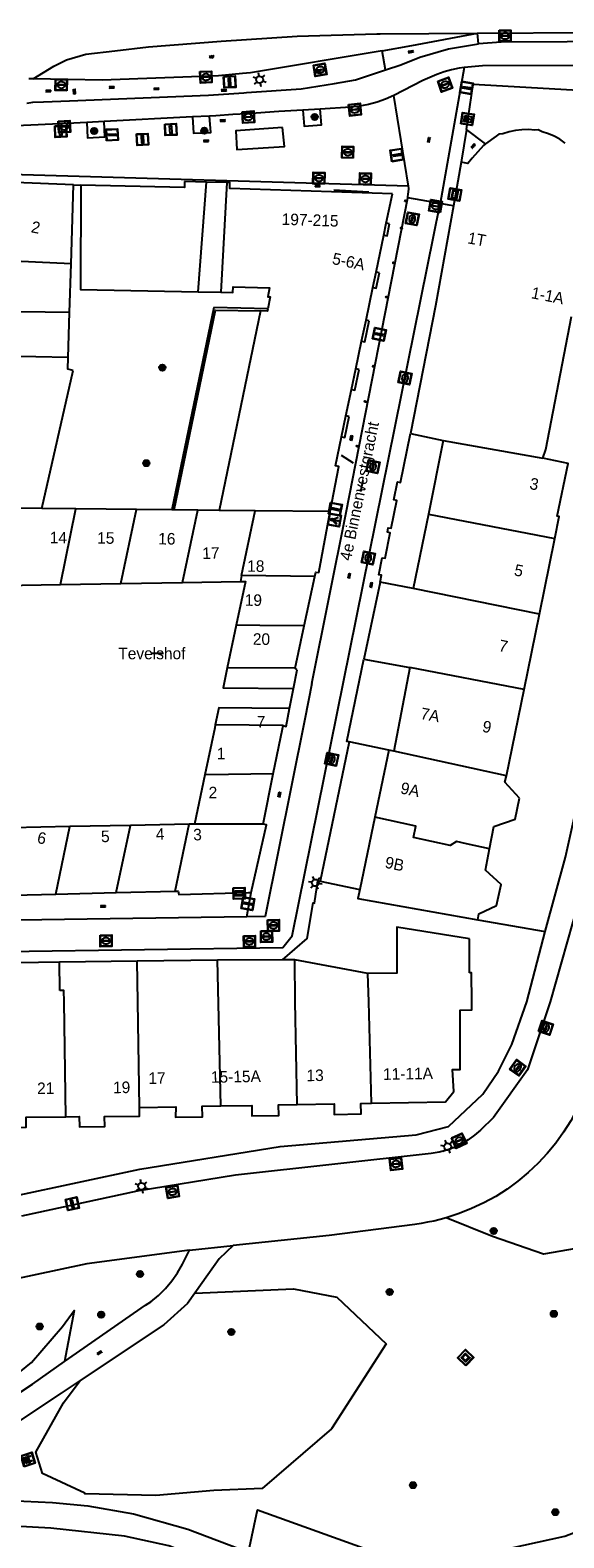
# Model space of a CAD drawing. Header units: metres. Extents: x 93870 to 95789, y 463036 to 464040.
# Tile 46 of 256: x 94375 to 94421, y 463204 to 463334. Entities that reach past the tile are written whole.
import ezdxf
from ezdxf.enums import TextEntityAlignment as Align

# ---------------------------------------------------------------- set-up
doc = ezdxf.new("R2010")
doc.units = ezdxf.units.M
doc.header["$LTSCALE"] = 25.4
for name, color, linetype in [('B_BEBOUWINGSGRENS_0', 1, 'Continuous'), ('B_OVERBOUWLIJN_LIJN_1', 7, 'Continuous'), ('B_TUSSENMUUR_0', 7, 'Continuous'), ('G_GRENS_ALGEMEEN_0', 7, 'Continuous'), ('Q_BANK_0', 7, 'Continuous'), ('Q_BOOM_0', 3, 'Continuous'), ('Q_BRANDKRAAN_0', 5, 'Continuous'), ('Q_ELEKTRAKAST_0', 7, 'Continuous'), ('Q_FIETSENREK_LIJN_0', 7, 'Continuous'), ('Q_HALTEPAAL_0', 191, 'Continuous'), ('Q_INSPECTIE_OF_RIOOLPUT_0', 253, 'Continuous'), ('Q_KOLK_0', 254, 'Continuous'), ('Q_KUNSTOBJECT_0', 7, 'Continuous'), ('Q_LICHTMAST_0', 2, 'Continuous'), ('Q_LICHTPUNT_0', 7, 'Continuous'), ('Q_STRAATNAAMBORD_0', 7, 'Continuous'), ('Q_VERKEERSBORDPAAL_0', 40, 'Continuous'), ('Q_WATERLEIDINGPUT_0', 5, 'Continuous'), ('S_GBKN_SYMBOOL_GV_GROOT_0', 7, 'Continuous'), ('S_GBKN_SYMBOOL_OV_GROOT_0', 7, 'Continuous'), ('T_CULTUURGRENS_0', 76, 'Continuous'), ('T_GBKN_ABRI_0', 2, 'Continuous'), ('T_HAAG_0', 87, 'Continuous'), ('T_MUUR_30CM_0', 10, 'Continuous'), ('T_MUUR_30CM_LIJN_0', 10, 'Continuous'), ('V_WEGGRENS_0', 7, 'Continuous'), ('Z_GBKN_HUISNUMMER_0', 252, 'Continuous'), ('Z_STRAATNAAM_0', 252, 'Continuous')]:
    doc.layers.add(name, color=color, linetype=linetype)
for name, color, linetype, true_color in [('Q_AFSLUITPAAL_0', 7, 'Continuous', 0xf86a3a), ('Q_PAAL_STEEN_0', 7, 'Continuous', 0xa97373), ('Q_PAALTJE_0', 7, 'Continuous', 0x666666)]:
    doc.layers.add(name, color=color, linetype=linetype, true_color=true_color)

# ---------------------------------------------------------------- blocks, each defined once
blk = doc.blocks.new('Q_STRAATNAAMBORD')
for points in [[(-0.5, 0.5), (0.5, 0.5), (0.5, -0.5), (-0.5, -0.5)], [(-0.37, 0.22), (0.36, 0.22), (0.36, -0.21), (-0.37, -0.21)]]:
    blk.add_lwpolyline(points, close=True)
for points in [[(-0.44, 0.46), (0.44, 0.46, -0.414214), (0.46, 0.44), (0.46, -0.44, -0.414214), (0.44, -0.46), (-0.44, -0.46, -0.414214), (-0.46, -0.44), (-0.46, 0.44), (-0.46, 0.44), (-0.46, 0.45), (-0.46, 0.45), (-0.46, 0.45), (-0.46, 0.45), (-0.46, 0.45), (-0.46, 0.45), (-0.46, 0.46), (-0.46, 0.46), (-0.46, 0.46), (-0.45, 0.46), (-0.45, 0.46), (-0.45, 0.46), (-0.45, 0.46), (-0.45, 0.46), (-0.45, 0.46), (-0.44, 0.46), (-0.44, 0.46)], [(-0.29, 0.16), (0.28, 0.16, -0.414214), (0.3, 0.14), (0.3, -0.13, -0.414214), (0.28, -0.16), (-0.29, -0.16, -0.414214), (-0.31, -0.13), (-0.31, 0.14), (-0.31, 0.14), (-0.31, 0.14), (-0.31, 0.14), (-0.31, 0.15), (-0.31, 0.15), (-0.31, 0.15), (-0.3, 0.15), (-0.3, 0.15), (-0.3, 0.15), (-0.3, 0.16), (-0.3, 0.16), (-0.3, 0.16), (-0.3, 0.16), (-0.29, 0.16), (-0.29, 0.16), (-0.29, 0.16), (-0.29, 0.16), (-0.29, 0.16)]]:
    blk.add_lwpolyline(points, format="xyb")
blk = doc.blocks.new('Q_ELEKTRAKAST')
for points in [[(-0.5, 0.5), (0.5, 0.5), (0.5, -0.5), (-0.5, -0.5)], [(-0.26, 0.26), (0.25, 0.26), (0.25, 0.19), (-0.26, 0.19)], [(-0.26, 0.11), (0.25, 0.11), (0.25, -0.33), (-0.26, -0.33)]]:
    blk.add_lwpolyline(points, close=True)
blk.add_lwpolyline([(-0.44, 0.46), (0.44, 0.46, -0.414214), (0.46, 0.44), (0.46, -0.44, -0.414214), (0.44, -0.46), (-0.44, -0.46, -0.414214), (-0.46, -0.44), (-0.46, 0.44), (-0.46, 0.44), (-0.46, 0.45), (-0.46, 0.45), (-0.46, 0.45), (-0.46, 0.45), (-0.46, 0.45), (-0.46, 0.45), (-0.46, 0.46), (-0.46, 0.46), (-0.46, 0.46), (-0.45, 0.46), (-0.45, 0.46), (-0.45, 0.46), (-0.45, 0.46), (-0.45, 0.46), (-0.45, 0.46), (-0.44, 0.46), (-0.44, 0.46)], format="xyb")
blk.add_lwpolyline([(-0.18, 0, -1), (-0.18, -0.07, -1)], format="xyb", close=True)
blk.add_lwpolyline([(0.04, 0.09), (-0.06, -0.11), (0.04, -0.11), (-0.06, -0.31)])
blk = doc.blocks.new('Q_LICHTMAST')
for points in [[(-0.26, 0.15), (-0.52, 0.3)], [(0, 0.3), (0, 0.6)], [(0.26, 0.15), (0.52, 0.3)], [(-0.26, -0.15), (-0.52, -0.3)], [(0, -0.3), (0, -0.6)], [(0.26, -0.15), (0.52, -0.3)]]:
    blk.add_lwpolyline(points)
blk.add_circle((0, 0), 0.3)
blk = doc.blocks.new('Q_VERKEERSBORDPAAL')
for points in [[(-0.5, 0.5), (0.5, 0.5), (0.5, -0.5), (-0.5, -0.5)], [(-0.08, 0.33), (0.07, 0.33), (0.07, -0.33), (-0.08, -0.33)]]:
    blk.add_lwpolyline(points, close=True)
blk.add_lwpolyline([(-0.44, 0.46), (0.44, 0.46, -0.414214), (0.46, 0.44), (0.46, -0.44, -0.414214), (0.44, -0.46), (-0.44, -0.46, -0.414214), (-0.46, -0.44), (-0.46, 0.44), (-0.46, 0.44), (-0.46, 0.45), (-0.46, 0.45), (-0.46, 0.45), (-0.46, 0.45), (-0.46, 0.45), (-0.46, 0.45), (-0.46, 0.46), (-0.46, 0.46), (-0.46, 0.46), (-0.45, 0.46), (-0.45, 0.46), (-0.45, 0.46), (-0.45, 0.46), (-0.45, 0.46), (-0.45, 0.46), (-0.44, 0.46), (-0.44, 0.46)], format="xyb")
blk = doc.blocks.new('Q_HALTEPAAL')
for points in [[(-0.5, 0.5), (0.5, 0.5), (0.5, -0.5), (-0.5, -0.5)], [(-0.08, 0.33), (0.07, 0.33), (0.07, -0.33), (-0.08, -0.33)]]:
    blk.add_lwpolyline(points, close=True)
blk.add_lwpolyline([(-0.44, 0.46), (0.44, 0.46, -0.414214), (0.46, 0.44), (0.46, -0.44, -0.414214), (0.44, -0.46), (-0.44, -0.46, -0.414214), (-0.46, -0.44), (-0.46, 0.44), (-0.46, 0.44), (-0.46, 0.45), (-0.46, 0.45), (-0.46, 0.45), (-0.46, 0.45), (-0.46, 0.45), (-0.46, 0.45), (-0.46, 0.46), (-0.46, 0.46), (-0.46, 0.46), (-0.45, 0.46), (-0.45, 0.46), (-0.45, 0.46), (-0.45, 0.46), (-0.45, 0.46), (-0.45, 0.46), (-0.44, 0.46), (-0.44, 0.46)], format="xyb")
blk = doc.blocks.new('Q_AFSLUITPAAL')
for points in [[(-0.5, 0.5), (0.5, 0.5), (0.5, -0.5), (-0.5, -0.5)], [(-0.08, 0.33), (0.07, 0.33), (0.07, -0.33), (-0.08, -0.33)]]:
    blk.add_lwpolyline(points, close=True)
blk.add_lwpolyline([(-0.44, 0.46), (0.44, 0.46, -0.414214), (0.46, 0.44), (0.46, -0.44, -0.414214), (0.44, -0.46), (-0.44, -0.46, -0.414214), (-0.46, -0.44), (-0.46, 0.44), (-0.46, 0.44), (-0.46, 0.45), (-0.46, 0.45), (-0.46, 0.45), (-0.46, 0.45), (-0.46, 0.45), (-0.46, 0.45), (-0.46, 0.46), (-0.46, 0.46), (-0.46, 0.46), (-0.45, 0.46), (-0.45, 0.46), (-0.45, 0.46), (-0.45, 0.46), (-0.45, 0.46), (-0.45, 0.46), (-0.44, 0.46), (-0.44, 0.46)], format="xyb")
blk = doc.blocks.new('Q_PAAL_STEEN')
for points in [[(-0.5, 0.5), (0.5, 0.5), (0.5, -0.5), (-0.5, -0.5)], [(-0.08, 0.33), (0.07, 0.33), (0.07, -0.33), (-0.08, -0.33)]]:
    blk.add_lwpolyline(points, close=True)
blk.add_lwpolyline([(-0.44, 0.46), (0.44, 0.46, -0.414214), (0.46, 0.44), (0.46, -0.44, -0.414214), (0.44, -0.46), (-0.44, -0.46, -0.414214), (-0.46, -0.44), (-0.46, 0.44), (-0.46, 0.44), (-0.46, 0.45), (-0.46, 0.45), (-0.46, 0.45), (-0.46, 0.45), (-0.46, 0.45), (-0.46, 0.45), (-0.46, 0.46), (-0.46, 0.46), (-0.46, 0.46), (-0.45, 0.46), (-0.45, 0.46), (-0.45, 0.46), (-0.45, 0.46), (-0.45, 0.46), (-0.45, 0.46), (-0.44, 0.46), (-0.44, 0.46)], format="xyb")
blk = doc.blocks.new('Q_PAALTJE')
at = {"color": 251, "true_color": 0x666666, "xscale": 0.1, "yscale": 0.1, "zscale": 0.01}
blk.add_blockref('Q_PAAL_STEEN', (0, 0), dxfattribs=at)
blk = doc.blocks.new('Q_KOLK')
blk.add_lwpolyline([(-0.5, 0.5), (0.5, 0.5), (0.5, -0.5), (-0.5, -0.5)], close=True)
for points in [[(-0.44, 0.46), (0.44, 0.46, -0.414214), (0.46, 0.44), (0.46, -0.44, -0.414214), (0.44, -0.46), (-0.44, -0.46, -0.414214), (-0.46, -0.44), (-0.46, 0.44, -0.414214), (-0.44, 0.46)], [(-0.34, 0.1, 0.380426), (-0.28, -0.18)], [(-0.01, 0.27, 0.240218), (-0.34, 0.1)], [(-0.19, 0.04, 0.853344), (-0.19, -0.03)], [(0.33, 0.11, 0.240191), (-0.01, 0.27)], [(0.18, -0.03, 0.849746), (0.18, 0.04)], [(0.27, -0.18, 0.380426), (0.33, 0.11)], [(-0.28, -0.18, 0.148452), (0.01, -0.26)], [(0.01, -0.26, 0.131742), (0.27, -0.18)]]:
    blk.add_lwpolyline(points, format="xyb")
for points in [[(-0.19, 0.04), (0.18, 0.04)], [(0.18, -0.03), (-0.19, -0.03)]]:
    blk.add_lwpolyline(points)
blk = doc.blocks.new('Q_BRANDKRAAN')
blk.add_lwpolyline([(-0.5, 0.5), (0.5, 0.5), (0.5, -0.5), (-0.5, -0.5)], close=True)
for points in [[(-0.44, 0.46), (0.44, 0.46, -0.414214), (0.46, 0.44), (0.46, -0.44, -0.414214), (0.44, -0.46), (-0.44, -0.46, -0.414214), (-0.46, -0.44), (-0.46, 0.44), (-0.46, 0.44), (-0.46, 0.45), (-0.46, 0.45), (-0.46, 0.45), (-0.46, 0.45), (-0.46, 0.45), (-0.46, 0.45), (-0.46, 0.46), (-0.46, 0.46), (-0.46, 0.46), (-0.45, 0.46), (-0.45, 0.46), (-0.45, 0.46), (-0.45, 0.46), (-0.45, 0.46), (-0.45, 0.46), (-0.44, 0.46), (-0.44, 0.46)], [(-0.34, 0.1, 0.380426), (-0.28, -0.18)], [(-0.01, 0.27, 0.240218), (-0.34, 0.1)], [(-0.19, 0.04, 0.853344), (-0.19, -0.03)], [(0.33, 0.11, 0.240191), (-0.01, 0.27)], [(0.18, -0.03, 0.849746), (0.18, 0.04)], [(0.27, -0.18, 0.380426), (0.33, 0.11)], [(-0.28, -0.18, 0.148452), (0.01, -0.26)], [(0.01, -0.26, 0.131742), (0.27, -0.18)]]:
    blk.add_lwpolyline(points, format="xyb")
for points in [[(-0.19, 0.04), (0.18, 0.04)], [(0.18, -0.03), (-0.19, -0.03)]]:
    blk.add_lwpolyline(points)
blk = doc.blocks.new('Q_WATERLEIDINGPUT')
blk.add_lwpolyline([(-0.5, 0.5), (0.5, 0.5), (0.5, -0.5), (-0.5, -0.5)], close=True)
for points in [[(-0.44, 0.46), (0.44, 0.46, -0.414214), (0.46, 0.44), (0.46, -0.44, -0.414214), (0.44, -0.46), (-0.44, -0.46, -0.414214), (-0.46, -0.44), (-0.46, 0.44), (-0.46, 0.44), (-0.46, 0.45), (-0.46, 0.45), (-0.46, 0.45), (-0.46, 0.45), (-0.46, 0.45), (-0.46, 0.45), (-0.46, 0.46), (-0.46, 0.46), (-0.46, 0.46), (-0.45, 0.46), (-0.45, 0.46), (-0.45, 0.46), (-0.45, 0.46), (-0.45, 0.46), (-0.45, 0.46), (-0.44, 0.46), (-0.44, 0.46)], [(-0.34, 0.1, 0.380426), (-0.28, -0.18)], [(-0.01, 0.27, 0.240218), (-0.34, 0.1)], [(-0.19, 0.04, 0.853344), (-0.19, -0.03)], [(0.33, 0.11, 0.240191), (-0.01, 0.27)], [(0.18, -0.03, 0.849746), (0.18, 0.04)], [(0.27, -0.18, 0.380426), (0.33, 0.11)], [(-0.28, -0.18, 0.148452), (0.01, -0.26)], [(0.01, -0.26, 0.131742), (0.27, -0.18)]]:
    blk.add_lwpolyline(points, format="xyb")
for points in [[(-0.19, 0.04), (0.18, 0.04)], [(0.18, -0.03), (-0.19, -0.03)]]:
    blk.add_lwpolyline(points)
blk = doc.blocks.new('Q_INSPECTIE_OF_RIOOLPUT')
blk.add_lwpolyline([(-0.5, 0.5), (0.5, 0.5), (0.5, -0.5), (-0.5, -0.5)], close=True)
for points in [[(-0.44, 0.46), (0.44, 0.46, -0.414214), (0.46, 0.44), (0.46, -0.44, -0.414214), (0.44, -0.46), (-0.44, -0.46, -0.414214), (-0.46, -0.44), (-0.46, 0.44), (-0.46, 0.44), (-0.46, 0.45), (-0.46, 0.45), (-0.46, 0.45), (-0.46, 0.45), (-0.46, 0.45), (-0.46, 0.45), (-0.46, 0.46), (-0.46, 0.46), (-0.46, 0.46), (-0.45, 0.46), (-0.45, 0.46), (-0.45, 0.46), (-0.45, 0.46), (-0.45, 0.46), (-0.45, 0.46), (-0.44, 0.46), (-0.44, 0.46)], [(-0.34, 0.1, 0.380426), (-0.28, -0.18)], [(-0.01, 0.27, 0.240218), (-0.34, 0.1)], [(-0.19, 0.04, 0.853344), (-0.19, -0.03)], [(0.33, 0.11, 0.240191), (-0.01, 0.27)], [(0.18, -0.03, 0.849746), (0.18, 0.04)], [(0.27, -0.18, 0.380426), (0.33, 0.11)], [(-0.28, -0.18, 0.148452), (0.01, -0.26)], [(0.01, -0.26, 0.131742), (0.27, -0.18)]]:
    blk.add_lwpolyline(points, format="xyb")
for points in [[(-0.19, 0.04), (0.18, 0.04)], [(0.18, -0.03), (-0.19, -0.03)]]:
    blk.add_lwpolyline(points)
blk = doc.blocks.new('Q_BANK')
blk.add_lwpolyline([(-0.5, 0.5), (0.5, 0.5), (0.5, -0.5), (-0.5, -0.5)], close=True)
blk.add_lwpolyline([(-0.44, 0.46), (0.44, 0.46, -0.414214), (0.46, 0.44), (0.46, -0.44, -0.414214), (0.44, -0.46), (-0.44, -0.46, -0.414214), (-0.46, -0.44), (-0.46, 0.44), (-0.46, 0.44), (-0.46, 0.45), (-0.46, 0.45), (-0.46, 0.45), (-0.46, 0.45), (-0.46, 0.45), (-0.46, 0.45), (-0.46, 0.46), (-0.46, 0.46), (-0.46, 0.46), (-0.45, 0.46), (-0.45, 0.46), (-0.45, 0.46), (-0.45, 0.46), (-0.45, 0.46), (-0.45, 0.46), (-0.44, 0.46), (-0.44, 0.46)], format="xyb")
for points in [[(-0.27, 0.02), (-0.37, -0.08)], [(-0.18, 0.13), (-0.27, 0.13), (-0.27, 0.28)], [(-0.27, 0.28), (0.26, 0.28), (0.26, 0.13), (0.17, 0.13)], [(-0.18, 0.02), (-0.27, 0.02)], [(-0.27, 0.02), (-0.18, 0.02)], [(-0.18, 0.02), (-0.18, 0.13)], [(-0.18, 0.13), (-0.14, 0.13)], [(-0.14, 0.13), (-0.14, 0.02)], [(0.13, 0.13), (-0.14, 0.13)], [(0.13, 0.02), (-0.14, 0.02)], [(-0.14, 0.02), (0.13, 0.02)], [(0.13, 0.02), (-0.14, 0.02)], [(-0.14, 0.02), (0.13, 0.02)], [(-0.14, 0.02), (0.13, 0.02)], [(0.13, 0.02), (0.13, 0.13)], [(0.13, 0.13), (0.17, 0.13)], [(0.17, 0.13), (0.17, 0.02)], [(0.17, 0.02), (0.26, 0.02)], [(0.17, 0.02), (0.26, 0.02)], [(0.26, 0.02), (0.36, -0.08)], [(-0.24, -0.08), (-0.37, -0.08)], [(-0.19, -0.08), (-0.19, -0.27), (-0.24, -0.27), (-0.24, -0.08)], [(-0.24, -0.08), (-0.19, -0.08)], [(0.18, -0.08), (-0.19, -0.08)], [(0.23, -0.08), (0.23, -0.27), (0.18, -0.27), (0.18, -0.08)], [(0.18, -0.08), (0.23, -0.08)], [(0.36, -0.08), (0.23, -0.08)]]:
    blk.add_lwpolyline(points)
blk = doc.blocks.new('Q_KUNSTOBJECT')
for points in [[(-0.5, 0.5), (0.5, 0.5), (0.5, -0.5), (-0.5, -0.5)], [(-0.18, 0.18), (0.18, 0.18), (0.18, -0.18), (-0.18, -0.18)]]:
    blk.add_lwpolyline(points, close=True)
for points in [[(-0.44, 0.46), (0.44, 0.46, -0.414214), (0.46, 0.44), (0.46, -0.44, -0.414214), (0.44, -0.46), (-0.44, -0.46, -0.414214), (-0.46, -0.44), (-0.46, 0.44), (-0.46, 0.44), (-0.46, 0.45), (-0.46, 0.45), (-0.46, 0.45), (-0.46, 0.45), (-0.46, 0.45), (-0.46, 0.45), (-0.46, 0.46), (-0.46, 0.46), (-0.46, 0.46), (-0.45, 0.46), (-0.45, 0.46), (-0.45, 0.46), (-0.45, 0.46), (-0.45, 0.46), (-0.45, 0.46), (-0.44, 0.46), (-0.44, 0.46)], [(-0.24, 0.27), (0.24, 0.27, -0.414214), (0.26, 0.25), (0.26, -0.24, -0.414214), (0.24, -0.26), (-0.24, -0.26, -0.414214), (-0.27, -0.24), (-0.27, 0.25, -0.414214), (-0.24, 0.27)]]:
    blk.add_lwpolyline(points, format="xyb")
blk = doc.blocks.new('Q_LICHTPUNT')
for points in [[(-0.5, 0.5), (0.5, 0.5), (0.5, -0.5), (-0.5, -0.5)], [(-0.46, 0.46), (0.46, 0.46), (0.46, -0.46), (-0.46, -0.46)], [(-0.12, 0.08), (-0.08, 0.05), (-0.26, -0.23), (-0.3, -0.2)], [(-0.03, 0.03), (0.02, 0.03), (0.02, -0.3), (-0.03, -0.3)], [(0.08, 0.05), (0.12, 0.08), (0.29, -0.21), (0.25, -0.24)]]:
    blk.add_lwpolyline(points, close=True)
blk.add_circle((0, 0.21), 0.103)
blk = doc.blocks.new('Q_BOOM')
for radius in [0.27, 0.18, 0.09]:
    blk.add_circle((0, 0), radius)
blk = doc.blocks.new('S_GBKN_SYMBOOL_OV_GROOT')
for points in [[(-0.21875, 0.0625), (0.21875, 0.0625)], [(-0.21875, 0), (0.21875, 0)], [(-0.1875, 0.0625), (-0.1875, 0)], [(-0.125, 0.09375), (-0.125, 0.0625)], [(-0.125, 0), (-0.125, -0.0625)], [(-0.0625, 0.0625), (-0.0625, 0)], [(0, 0.09375), (0, 0.0625)], [(0, 0), (0, -0.0625)], [(0.0625, 0.0625), (0.0625, 0)], [(0.125, 0.09375), (0.125, 0.0625)], [(0.125, 0), (0.125, -0.0625)], [(0.1875, 0.0625), (0.1875, 0)], [(-0.21875, -0.0625), (0.21875, -0.0625)], [(-0.1875, -0.0625), (-0.1875, -0.09375)], [(-0.0625, -0.0625), (-0.0625, -0.09375)], [(0.0625, -0.0625), (0.0625, -0.09375)], [(0.1875, -0.0625), (0.1875, -0.09375)]]:
    blk.add_lwpolyline(points)
blk = doc.blocks.new('S_GBKN_SYMBOOL_GV_GROOT')
for points in [[(-0.1875, 0.03125), (-0.09375, 0.09375)], [(-0.1875, -0.0625), (0.0625, 0.09375)], [(-0.1875, 0.09375), (0.125, -0.09375)], [(-0.1875, 0), (-0.03125, -0.09375)], [(-0.125, -0.09375), (0.1875, 0.09375)], [(-0.0625, 0.09375), (0.1875, -0.0625)], [(0.03125, -0.09375), (0.1875, 0)], [(0.09375, 0.09375), (0.1875, 0.03125)]]:
    blk.add_lwpolyline(points)

msp = doc.modelspace()

# ---------------------------------------------------------------- linework, layer by layer
at = {"layer": 'B_BEBOUWINGSGRENS_0'}
for p, q in [((94414.04, 463324.12), (94413.87, 463323.98)), ((94411.95, 463322.55), (94411.27, 463318.76)), ((94378.48, 463320.59), (94373.46, 463320.8)), ((94378.27, 463313.76), (94378.48, 463320.59)), ((94389.96, 463320.82), (94388.06, 463320.86)), ((94405.48, 463317.28), (94406.01, 463319.82)), ((94404.59, 463313.05), (94405.26, 463316.23)), ((94405.26, 463316.23), (94405.48, 463317.28)), ((94378.13, 463309.57), (94378.27, 463313.76)), ((94404.31, 463311.72), (94404.59, 463313.05)), ((94403.73, 463308.9), (94404.31, 463311.72)), ((94378.01, 463305.67), (94378.13, 463309.57)), ((94394.61, 463309.69), (94391.04, 463292.46)), ((94403.34, 463307.07), (94403.73, 463308.9)), ((94402.84, 463304.69), (94403.34, 463307.07)), ((94375.73, 463292.63), (94378.43, 463304.54)), ((94402.47, 463302.9), (94402.84, 463304.69)), ((94401.99, 463300.62), (94402.47, 463302.9)), ((94401.62, 463298.81), (94401.99, 463300.62)), ((94407.58, 463299.11), (94410.4, 463298.51)), ((94410.4, 463298.51), (94409.11, 463292.12)), ((94378.66, 463292.6), (94375.73, 463292.63)), ((94383.92, 463292.54), (94378.66, 463292.6)), ((94386.95, 463292.51), (94383.92, 463292.54)), ((94387.16, 463292.5), (94386.95, 463292.51)), ((94389.2, 463292.48), (94387.16, 463292.5)), ((94391.04, 463292.46), (94389.2, 463292.48)), ((94409.11, 463292.12), (94407.81, 463285.7)), ((94418.71, 463283.5), (94420.03, 463290.02)), ((94377.35, 463286.05), (94382.57, 463286.14)), ((94382.57, 463286.14), (94387.87, 463286.23)), ((94387.87, 463286.23), (94392.88, 463286.31)), ((94398.39, 463282.48), (94399.3, 463286.76)), ((94404.95, 463286.27), (94403.54, 463279.61)), ((94407.81, 463285.7), (94404.95, 463286.27)), ((94372.38, 463285.97), (94377.35, 463286.05)), ((94417.38, 463276.99), (94418.71, 463283.5)), ((94392.53, 463282.53), (94391.75, 463278.86)), ((94397.6, 463278.82), (94398.39, 463282.48)), ((94403.54, 463279.61), (94407.5, 463278.89)), ((94397.48, 463277.08), (94397.79, 463278.67)), ((94397.79, 463278.67), (94397.6, 463278.82)), ((94407.5, 463278.89), (94406.14, 463271.66)), ((94415.84, 463269.52), (94417.38, 463276.99)), ((94395.72, 463269.69), (94396.51, 463273.59)), ((94405.69, 463271.75), (94404.49, 463265.95)), ((94406.14, 463271.66), (94405.69, 463271.75)), ((94389.81, 463269.61), (94388.92, 463265.35)), ((94394.84, 463265.34), (94395.72, 463269.69)), ((94388.47, 463265.35), (94383.39, 463265.24)), ((94388.92, 463265.35), (94388.47, 463265.35)), ((94404.49, 463265.95), (94403.19, 463259.71)), ((94378.17, 463265.14), (94373.15, 463265.04)), ((94383.39, 463265.24), (94378.17, 463265.14)), ((94371.98, 463259.2), (94376.95, 463259.31)), ((94376.95, 463259.31), (94382.15, 463259.44)), ((94382.15, 463259.44), (94387.26, 463259.55)), ((94412.67, 463252.5), (94412.67, 463255.45)), ((94390.91, 463253.61), (94383.96, 463253.52)), ((94396.51, 463253.64), (94390.91, 463253.61)), ((94397.58, 463253.64), (94396.51, 463253.64)), ((94403.88, 463252.45), (94397.58, 463253.64)), ((94377.25, 463253.43), (94370.75, 463253.33)), ((94383.96, 463253.52), (94377.25, 463253.43))]:
    msp.add_line(p, q, dxfattribs=at)
for points in [[(94420.93, 463324.2), (94420.47, 463324.52), (94419.98, 463324.79), (94419.47, 463325), (94418.94, 463325.17), (94418.59, 463325.34), (94418.3, 463325.32), (94417.74, 463325.36), (94417.18, 463325.35), (94416.63, 463325.28), (94416.08, 463325.16), (94415.55, 463324.98), (94415.19, 463324.95), (94414.95, 463324.78), (94414.04, 463324.12)], [(94413.87, 463323.98), (94412.9, 463322.88), (94412.51, 463322.44), (94411.95, 463322.55)], [(94379.12, 463320.57), (94379.08, 463311.54), (94389.24, 463311.35), (94389.96, 463320.82)], [(94388.06, 463320.86), (94388.05, 463320.37), (94379.12, 463320.57)], [(94391.71, 463320.79), (94391.2, 463311.31), (94392.24, 463311.29), (94392.25, 463311.76), (94395.4, 463311.69), (94395.24, 463310.9), (94395.45, 463310.9), (94395.24, 463309.88)], [(94406.01, 463319.82), (94391.96, 463320.28), (94391.97, 463320.79), (94391.71, 463320.79)], [(94411.27, 463318.76), (94409.73, 463310.12), (94407.58, 463299.11)], [(94395.24, 463309.88), (94395.2, 463309.67), (94394.61, 463309.69)], [(94418.99, 463296.97), (94419.25, 463297.73), (94421.47, 463309.21)], [(94378.43, 463304.54), (94377.98, 463304.66), (94378.01, 463305.67)], [(94400.64, 463292.35), (94401.38, 463296.26), (94401.1, 463296.32), (94401.62, 463298.81)], [(94420.03, 463290.02), (94420.41, 463291.92), (94420.23, 463291.96), (94421.17, 463296.52), (94418.99, 463296.97)], [(94399.3, 463286.76), (94399.38, 463287.13), (94399.64, 463287.08), (94400.64, 463292.35)], [(94392.88, 463286.31), (94393.32, 463286.32), (94392.53, 463282.53)], [(94391.75, 463278.86), (94391.39, 463277.13), (94397.48, 463277.08)], [(94397.13, 463275.35), (94393.88, 463275.37), (94391.02, 463275.39), (94390.71, 463273.93)], [(94396.57, 463273.88), (94396.84, 463273.79), (94397.13, 463275.35)], [(94390.71, 463273.93), (94390.66, 463273.66), (94389.81, 463269.61)], [(94396.51, 463273.59), (94396.54, 463273.72), (94396.57, 463273.88)], [(94416.98, 463267.6), (94415.7, 463268.99), (94415.84, 463269.52)], [(94414.4, 463263.22), (94414.77, 463265.16), (94416.6, 463265.77), (94416.98, 463267.6)], [(94393.81, 463259.45), (94395.14, 463265.29), (94394.84, 463265.34)], [(94413.37, 463257.09), (94413.46, 463257.61), (94415, 463258.32), (94415.38, 463260.13), (94414.04, 463261.38), (94414.4, 463263.22)], [(94387.26, 463259.55), (94387.52, 463259.56), (94387.57, 463259.26), (94393.59, 463259.44), (94393.81, 463259.45)], [(94403.19, 463259.71), (94403.02, 463258.92), (94413.37, 463257.09)], [(94412.67, 463255.45), (94406.38, 463256.46), (94406.39, 463252.47), (94403.88, 463252.45)], [(94404.21, 463241.24), (94410.58, 463241.35), (94411.3, 463242.24), (94411.2, 463244.14), (94411.86, 463244.14), (94411.86, 463249.28), (94412.86, 463249.3), (94412.85, 463250), (94412.83, 463252.5), (94412.67, 463252.5)], [(94377.8, 463240.06), (94378.97, 463240.08), (94378.98, 463239.21), (94381.17, 463239.23), (94381.16, 463240.1), (94384.16, 463240.13), (94384.16, 463240.88)], [(94384.16, 463240.88), (94387.3, 463240.94), (94387.29, 463240.03), (94389.61, 463240.07), (94389.59, 463240.98), (94391.19, 463241.01)], [(94391.19, 463241.01), (94393.88, 463241.05), (94393.88, 463240.15), (94396.19, 463240.19), (94396.18, 463241.1), (94397.77, 463241.12)], [(94397.77, 463241.12), (94400.99, 463241.18), (94400.99, 463240.27), (94403.3, 463240.32), (94403.28, 463241.22), (94404.21, 463241.24)], [(94371.03, 463239.99), (94372.2, 463240), (94372.21, 463239.13), (94374.4, 463239.16), (94374.39, 463240.03), (94377.8, 463240.06)]]:
    msp.add_lwpolyline(points, dxfattribs=at)
at = {"layer": 'B_OVERBOUWLIJN_LIJN_1'}
for p, q in [((94391.71, 463320.79), (94389.96, 463320.82)), ((94389.24, 463311.35), (94391.2, 463311.31)), ((94397.13, 463275.35), (94397.48, 463277.08))]:
    msp.add_line(p, q, dxfattribs=at)
at = {"layer": 'B_TUSSENMUUR_0'}
for p, q in [((94378.27, 463313.76), (94372.08, 463314.05)), ((94378.13, 463309.57), (94371.18, 463309.65)), ((94410.4, 463298.51), (94418.99, 463296.97)), ((94375.73, 463292.63), (94373.57, 463292.65)), ((94377.35, 463286.05), (94378.66, 463292.6)), ((94382.57, 463286.14), (94383.92, 463292.54)), ((94387.87, 463286.23), (94389.2, 463292.48)), ((94394.17, 463292.43), (94391.04, 463292.46)), ((94392.99, 463286.84), (94394.17, 463292.43)), ((94400.64, 463292.35), (94394.17, 463292.43)), ((94409.11, 463292.12), (94420.03, 463290.02)), ((94392.99, 463286.84), (94392.88, 463286.31)), ((94399.3, 463286.76), (94392.99, 463286.84)), ((94418.71, 463283.5), (94407.81, 463285.7)), ((94397.6, 463278.82), (94391.75, 463278.86)), ((94417.38, 463276.99), (94407.5, 463278.89)), ((94396.57, 463273.88), (94390.71, 463273.93)), ((94415.84, 463269.52), (94406.14, 463271.66)), ((94387.26, 463259.55), (94388.47, 463265.35)), ((94394.84, 463265.34), (94388.92, 463265.35)), ((94376.95, 463259.31), (94378.17, 463265.14)), ((94382.15, 463259.44), (94383.39, 463265.24)), ((94391.19, 463241.01), (94390.91, 463253.61)), ((94377.3, 463250.99), (94377.25, 463253.43)), ((94384.02, 463250), (94383.96, 463253.52)), ((94384.16, 463240.88), (94384.02, 463250))]:
    msp.add_line(p, q, dxfattribs=at)
for points in [[(94378.01, 463305.67), (94372.43, 463305.79), (94370.4, 463305.83)], [(94398.39, 463282.48), (94394.56, 463282.52), (94392.53, 463282.53)], [(94395.72, 463269.69), (94391.86, 463269.64), (94389.81, 463269.61)], [(94414.4, 463263.22), (94412.4, 463263.65), (94411.55, 463263.84), (94410.99, 463263.51), (94407.82, 463264.19), (94408.04, 463265.19), (94404.49, 463265.95)], [(94397.77, 463241.12), (94397.62, 463250), (94397.58, 463253.64)], [(94404.21, 463241.24), (94403.96, 463250), (94403.88, 463252.45)], [(94377.8, 463240.06), (94377.66, 463250), (94377.65, 463250.99), (94377.3, 463250.99)]]:
    msp.add_lwpolyline(points, dxfattribs=at)
at = {"layer": 'G_GRENS_ALGEMEEN_0'}
for p, q in [((94405.76, 463317.22), (94405.48, 463317.28)), ((94404.88, 463312.99), (94404.59, 463313.05)), ((94390.58, 463309.98), (94386.95, 463292.51)), ((94395.24, 463309.88), (94390.58, 463309.98)), ((94404.01, 463308.84), (94403.73, 463308.9)), ((94403.13, 463304.63), (94402.84, 463304.69)), ((94402.28, 463300.56), (94401.99, 463300.62))]:
    msp.add_line(p, q, dxfattribs=at)
for points in [[(94405.26, 463316.23), (94405.54, 463316.17), (94405.76, 463317.22)], [(94404.31, 463311.72), (94404.6, 463311.66), (94404.88, 463312.99)], [(94387.16, 463292.5), (94390.74, 463309.77), (94394.61, 463309.69)], [(94403.34, 463307.07), (94403.62, 463307.01), (94404.01, 463308.84)], [(94402.47, 463302.9), (94402.76, 463302.84), (94403.13, 463304.63)], [(94401.62, 463298.81), (94401.91, 463298.75), (94402.28, 463300.56)]]:
    msp.add_lwpolyline(points, dxfattribs=at)
at = {"layer": 'Q_FIETSENREK_LIJN_0'}
for p, q in [((94403.96, 463319.94), (94400.95, 463320.12)), ((94402.64, 463296.55), (94401.6, 463297.2))]:
    msp.add_line(p, q, dxfattribs=at)
at = {"layer": 'T_CULTUURGRENS_0'}
for points in [[(94424.12, 463246.37), (94425.92, 463246.04), (94428.37, 463245.77), (94431.67, 463243.59), (94431.42, 463239.24), (94430.41, 463231.69), (94424.68, 463229.17), (94419.05, 463228.21), (94414.65, 463229.72), (94410.66, 463231.34)], [(94393.58, 463202.46), (94394.36, 463206.1), (94405.31, 463202.16), (94410.02, 463201.44), (94420.89, 463203.84), (94432.15, 463208.19), (94437.54, 463213.52), (94438.78, 463217.63), (94438.62, 463221.31), (94439.66, 463228.69)], [(94388.96, 463224.84), (94397.48, 463225.21), (94401.21, 463224.49), (94405.46, 463220.46), (94400.75, 463213.1), (94394.75, 463207.95), (94390.6, 463207.77), (94385.59, 463207.34), (94379.46, 463207.49), (94379.45, 463207.54), (94375.8, 463209.24), (94375.22, 463211.1), (94377.61, 463215.35), (94379.04, 463217.28)], [(94362.44, 463208.73), (94361.77, 463209.45), (94369.25, 463214.45), (94373.15, 463217.46), (94374.85, 463218.85), (94377.51, 463221.94), (94378.54, 463223.32), (94377.7, 463218.92)]]:
    msp.add_lwpolyline(points, dxfattribs=at)
at = {"layer": 'T_GBKN_ABRI_0'}
msp.add_lwpolyline([(94396.52, 463325.54), (94392.5, 463325.25), (94392.57, 463323.64), (94396.68, 463323.91), (94396.52, 463325.54)], dxfattribs=at)
at = {"layer": 'T_HAAG_0'}
msp.add_line((94413.37, 463257.09), (94419.18, 463256.08), dxfattribs=at)
at = {"layer": 'T_MUUR_30CM_0'}
for p, q in [((94414.04, 463324.12), (94412.4, 463325.37)), ((94405.69, 463271.75), (94402.26, 463272.46)), ((94399.76, 463260.41), (94403.19, 463259.71))]:
    msp.add_line(p, q, dxfattribs=at)
for points in [[(94412.4, 463325.37), (94412.99, 463329.29), (94434.15, 463328.07)], [(94404.95, 463286.27), (94405.07, 463286.85), (94404.82, 463286.89), (94405.12, 463288.36), (94405.37, 463288.32), (94405.81, 463290.52), (94405.57, 463290.57), (94405.65, 463290.96), (94405.89, 463290.91), (94406.38, 463293.31), (94406.13, 463293.36), (94406.45, 463294.93), (94406.69, 463294.88), (94407.58, 463299.11)], [(94402.26, 463272.46), (94402.07, 463272.5), (94403.54, 463279.61)], [(94396.51, 463253.64), (94398.64, 463255.47), (94399.17, 463258.54), (94399.27, 463258.52), (94399.57, 463260.45), (94399.76, 463260.41)]]:
    msp.add_lwpolyline(points, dxfattribs=at)
at = {"layer": 'T_MUUR_30CM_LIJN_0'}
msp.add_line((94378.48, 463320.59), (94379.12, 463320.57), dxfattribs=at)
at = {"layer": 'V_WEGGRENS_0'}
for p, q in [((94413.36, 463333.68), (94422.98, 463333.74)), ((94413.44, 463332.77), (94413.36, 463333.68)), ((94405.4, 463330.52), (94405.12, 463332.16)), ((94410.84, 463332.33), (94413.44, 463332.77)), ((94412.19, 463330.71), (94410.14, 463318.98)), ((94375, 463329.75), (94374.63, 463329.75)), ((94377.98, 463329.69), (94375, 463329.75)), ((94407.38, 463320.48), (94406.13, 463328.3)), ((94390.22, 463326.53), (94388.76, 463326.45)), ((94399.78, 463327.13), (94398.27, 463327.04)), ((94381.11, 463326.05), (94379.61, 463325.97)), ((94388.76, 463326.45), (94381.11, 463326.05)), ((94412.4, 463325.37), (94411.95, 463322.55)), ((94407.38, 463320.48), (94372.06, 463321.5)), ((94410.14, 463318.98), (94407.33, 463319.47)), ((94399.06, 463277.51), (94398.45, 463274.43)), ((94402.26, 463272.46), (94399.76, 463260.41)), ((94393.45, 463257.35), (94393.81, 463259.45)), ((94393.45, 463257.35), (94368.47, 463256.96)), ((94388.5, 463228.54), (94392.27, 463228.94))]:
    msp.add_line(p, q, dxfattribs=at)
for points in [[(94375, 463329.75), (94376.78, 463330.85), (94377.87, 463331.4), (94379.53, 463331.87), (94382.04, 463332.16), (94384.95, 463332.5), (94391.21, 463333.01), (94397.78, 463333.44), (94404.65, 463333.62), (94404.95, 463333.62), (94413.36, 463333.68)], [(94405.12, 463332.16), (94407.67, 463332.63), (94413.36, 463333.68)], [(94436.4, 463333.02), (94432.53, 463333), (94415.4, 463332.9), (94413.44, 463332.77)], [(94405.12, 463332.16), (94393.76, 463330.27), (94393.07, 463330.2)], [(94405.4, 463330.52), (94406.72, 463330.96), (94408.38, 463331.63), (94410.84, 463332.33)], [(94393.19, 463328.54), (94393.41, 463328.56), (94398.12, 463328.89), (94401.01, 463329.33), (94402.81, 463329.66), (94405.4, 463330.52)], [(94412.19, 463330.71), (94411.77, 463330.68), (94411.12, 463330.53), (94410.48, 463330.34), (94409.85, 463330.12), (94409.23, 463329.87), (94408.63, 463329.59), (94406.13, 463328.3)], [(94436.48, 463330.84), (94424.91, 463330.9), (94413.78, 463330.87), (94412.19, 463330.71)], [(94393.07, 463330.2), (94390.98, 463330), (94380.94, 463329.63), (94377.98, 463329.69)], [(94374.43, 463327.65), (94374.96, 463327.72), (94375.88, 463327.75), (94378.14, 463327.84)], [(94378.14, 463327.84), (94390.13, 463328.32), (94393.19, 463328.54)], [(94406.13, 463328.3), (94405.42, 463327.99), (94404.68, 463327.73), (94403.93, 463327.53), (94403.16, 463327.38), (94402.38, 463327.3), (94399.78, 463327.13)], [(94388.76, 463326.45), (94388.82, 463325.05), (94390.32, 463325.12), (94390.22, 463326.53)], [(94398.27, 463327.04), (94396.21, 463326.91), (94393.48, 463326.73), (94392.23, 463326.65), (94390.75, 463326.56), (94390.22, 463326.53)], [(94398.27, 463327.04), (94398.38, 463325.65), (94399.88, 463325.77), (94399.78, 463327.13)], [(94379.61, 463325.97), (94377.94, 463325.88), (94373.52, 463325.68)], [(94379.61, 463325.97), (94379.68, 463324.65), (94381.18, 463324.72), (94381.11, 463326.05)], [(94407.33, 463319.47), (94407.34, 463319.54), (94407.37, 463319.79), (94407.42, 463320.2), (94407.41, 463320.29), (94407.38, 463320.48)], [(94359.66, 463254.27), (94360.69, 463254.17), (94396.55, 463254.68), (94397.36, 463255.69), (94410.14, 463318.98)], [(94399.06, 463277.51), (94402.02, 463292.27), (94407.33, 463319.47)], [(94411.27, 463318.76), (94410.91, 463318.83), (94410.14, 463318.98)], [(94419.18, 463256.08), (94420.96, 463262.51), (94422.29, 463268.59), (94424.41, 463282.57), (94424.88, 463288.64)], [(94398.45, 463274.43), (94395.03, 463257.37), (94393.45, 463257.35)], [(94422.07, 463258.64), (94419.63, 463250), (94417.66, 463244.11), (94414.72, 463240), (94413.61, 463238.92), (94413.1, 463238.47), (94412.54, 463238.07), (94411.96, 463237.72), (94411.34, 463237.42), (94410.7, 463237.19), (94410.03, 463237.01), (94409.36, 463236.9), (94392.47, 463235.02), (94383.98, 463233.64), (94373.99, 463231.49)], [(94309.1, 463238.87), (94311.17, 463238.76), (94317.28, 463237.48), (94325.25, 463235.41), (94339.87, 463230.76), (94346.93, 463229.47), (94348.69, 463229.32), (94350.46, 463229.24), (94352.22, 463229.23), (94353.99, 463229.29), (94355.75, 463229.42), (94357.51, 463229.61), (94359.26, 463229.88), (94361, 463230.21), (94373.43, 463233.25), (94384.19, 463235.54), (94396.32, 463237.49), (94408.05, 463238.51), (94410.84, 463239.24), (94413.81, 463242.03), (94415.16, 463244.01), (94416.31, 463246.3), (94417.61, 463250), (94419.18, 463256.08)], [(94424.12, 463246.37), (94423.4, 463244.16), (94422.65, 463242.31), (94422.44, 463241.81), (94421.96, 463240.75), (94421.4, 463239.73), (94420.78, 463238.74), (94420.11, 463237.8), (94419.37, 463236.9), (94418.58, 463236.05), (94417.73, 463235.24), (94416.84, 463234.5), (94415.9, 463233.81), (94414.92, 463233.19), (94413.9, 463232.63), (94412.84, 463232.13), (94411.76, 463231.7), (94410.66, 463231.34)], [(94410.66, 463231.34), (94410.12, 463231.19), (94409.58, 463231.06), (94409.04, 463230.95), (94408.49, 463230.85), (94407.94, 463230.77), (94400.54, 463229.81), (94392.27, 463228.94)], [(94392.27, 463228.94), (94391.06, 463227.8), (94390.08, 463226.42), (94388.96, 463224.84)], [(94388.5, 463228.54), (94379.63, 463227.37), (94372.75, 463225.89)], [(94377.7, 463218.92), (94384.68, 463223.78), (94385.14, 463224.09), (94385.81, 463224.63), (94386.42, 463225.23), (94386.97, 463225.89), (94387.46, 463226.59), (94387.88, 463227.33), (94388.5, 463228.54)], [(94388.96, 463224.84), (94388.32, 463223.94), (94386.28, 463222.09), (94379.04, 463217.28)], [(94367.59, 463212.14), (94374.92, 463216.98), (94377.7, 463218.92)], [(94379.04, 463217.28), (94377.41, 463216.2), (94368.73, 463210.42)], [(94368.73, 463210.42), (94368.45, 463210.19), (94368.21, 463209.9), (94368.03, 463209.58), (94367.92, 463209.23), (94367.88, 463208.86), (94367.91, 463208.49), (94368, 463208.14), (94368.17, 463207.81), (94368.39, 463207.52), (94368.67, 463207.27), (94368.99, 463207.09), (94369.34, 463206.97), (94369.7, 463206.91), (94370.07, 463206.93), (94370.43, 463207.02), (94376.67, 463206.75), (94379.7, 463206.46), (94383.65, 463205.77), (94388.35, 463204.45), (94393.58, 463202.46)], [(94376.52, 463204.53), (94367.55, 463205.01), (94365.04, 463204.87), (94360.61, 463203.88), (94356.21, 463202.46), (94340.12, 463200.1), (94336.26, 463199.94), (94330.36, 463199.81), (94325.23, 463200.08), (94312.95, 463201.55), (94299.83, 463202.03), (94292.12, 463201.82), (94287.75, 463201.03), (94283.08, 463199.63), (94281.56, 463198.99), (94278.25, 463197.38), (94273.97, 463195.05), (94269.95, 463192.94), (94268.67, 463192.38)], [(94413.07, 463191.42), (94409.23, 463193.28), (94406.17, 463195.18), (94396.64, 463199.1), (94386.71, 463203), (94382.87, 463203.82), (94376.52, 463204.53)]]:
    msp.add_lwpolyline(points, dxfattribs=at)
at = {"layer": 'Z_STRAATNAAM_0'}
for p, q in [((94403.27, 463294.1), (94403.47, 463295.08)), ((94385.24, 463280.12), (94386.24, 463280.12))]:
    msp.add_line(p, q, dxfattribs=at)

# ---------------------------------------------------------------- block references
at = {"layer": 'Q_AFSLUITPAAL_0', "rotation": 78.9426309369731}
msp.add_blockref('Q_AFSLUITPAAL', (94404.88, 463307.67), dxfattribs=at)
at = {"layer": 'Q_BANK_0', "rotation": 107.4327924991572}
msp.add_blockref('Q_BANK', (94374.54, 463210.46), dxfattribs=at)
at = {"layer": 'Q_BOOM_0'}
for p, rotation in [((94399.3, 463326.45), 94.52057014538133), ((94380.26, 463325.23), 2.708174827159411), ((94389.77, 463325.26), 2.709977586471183), ((94386.15, 463304.79), 78.29220405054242), ((94384.77, 463296.54), 78.29220405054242), ((94414.75, 463230.2), 157.9021078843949), ((94384.22, 463226.48), 7.512562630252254), ((94405.76, 463224.93), 136.5623505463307), ((94375.55, 463221.95), 117.0026934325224), ((94380.86, 463222.98), 34.81366342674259), ((94419.94, 463223.04), 9.693372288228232), ((94392.09, 463221.48), 2.473210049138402), ((94407.79, 463208.24), 171.3397109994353), ((94420.06, 463205.91), 12.46350481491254)]:
    msp.add_blockref('Q_BOOM', p, dxfattribs=dict(at, rotation=rotation))
at = {"layer": 'Q_BRANDKRAAN_0'}
for p, rotation in [((94399.66, 463321.16), 178.3455442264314), ((94416.82, 463244.31), 54.42278061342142)]:
    msp.add_blockref('Q_BRANDKRAAN', p, dxfattribs=dict(at, rotation=rotation))
at = {"layer": 'Q_ELEKTRAKAST_0', "rotation": 81.37569908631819}
msp.add_blockref('Q_ELEKTRAKAST', (94412.48, 463326.27), dxfattribs=at)
at = {"layer": 'Q_HALTEPAAL_0', "rotation": 2.844927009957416}
msp.add_blockref('Q_HALTEPAAL', (94391.95, 463329.48), dxfattribs=at)
at = {"layer": 'Q_INSPECTIE_OF_RIOOLPUT_0'}
for p, rotation in [((94410.55, 463329.24), 19.05917941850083), ((94404.33, 463296.23), 78.58268842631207), ((94395.73, 463256.6), 0.86969835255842)]:
    msp.add_blockref('Q_INSPECTIE_OF_RIOOLPUT', p, dxfattribs=dict(at, rotation=rotation))
at = {"layer": 'Q_KOLK_0'}
for p, rotation in [((94415.73, 463333.45), 0.3928383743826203), ((94389.91, 463329.9), 2.13270178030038), ((94399.76, 463330.52), 9.465593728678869), ((94377.41, 463329.22), 178.846936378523), ((94393.56, 463326.44), 3.623335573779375), ((94402.77, 463327.08), 6.105075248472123), ((94377.68, 463325.61), 2.68942372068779), ((94402.14, 463323.4), 178.3455442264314), ((94409.73, 463318.75), 170.1212769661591), ((94407.1, 463303.89), 78.58268842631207), ((94403.92, 463288.35), 78.58268842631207), ((94400.77, 463270.95), 78.58268842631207), ((94395.14, 463255.64), 0.8083693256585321), ((94381.28, 463255.27), 0.8083693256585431), ((94419.26, 463247.75), 71.50670518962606), ((94406.32, 463235.99), 6.355458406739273), ((94387.03, 463233.58), 9.232351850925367)]:
    msp.add_blockref('Q_KOLK', p, dxfattribs=dict(at, rotation=rotation))
at = {"layer": 'Q_KUNSTOBJECT_0', "rotation": 136.5623505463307}
msp.add_blockref('Q_KUNSTOBJECT', (94412.32, 463219.26), dxfattribs=at)
at = {"layer": 'Q_LICHTMAST_0'}
for p, rotation in [((94394.54, 463329.67), 9.465593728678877), ((94399.35, 463260.28), 81.16462678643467), ((94410.77, 463237.49), 20.10482944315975), ((94384.35, 463234.05), 9.232351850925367)]:
    msp.add_blockref('Q_LICHTMAST', p, dxfattribs=dict(at, rotation=rotation))
at = {"layer": 'Q_LICHTPUNT_0', "rotation": 79.27213442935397}
msp.add_blockref('Q_LICHTPUNT', (94401.01, 463291.61), dxfattribs=at)
at = {"layer": 'Q_PAAL_STEEN_0'}
for p, rotation in [((94381.81, 463324.91), 92.71810536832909), ((94386.87, 463325.36), 2.988782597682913), ((94384.43, 463324.51), 2.9887825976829)]:
    msp.add_blockref('Q_PAAL_STEEN', p, dxfattribs=dict(at, rotation=rotation))
at = {"layer": 'Q_PAALTJE_0', "rotation": 78.9426309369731}
for p in [(94407.15, 463319.2), (94406.78, 463316.84), (94406.12, 463313.84), (94405.51, 463310.89), (94404.38, 463304.91), (94403.66, 463301.87), (94402.96, 463298.01)]:
    msp.add_blockref('Q_PAALTJE', p, dxfattribs=at)
at = {"layer": 'Q_STRAATNAAMBORD_0'}
for p, rotation in [((94411.4, 463319.75), 79.86589055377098), ((94392.77, 463259.37), 1.742046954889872)]:
    msp.add_blockref('Q_STRAATNAAMBORD', p, dxfattribs=dict(at, rotation=rotation))
at = {"layer": 'Q_VERKEERSBORDPAAL_0'}
for p, rotation in [((94412.4, 463328.97), 80.11461954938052), ((94377.37, 463325.2), 2.68942372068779), ((94406.38, 463323.16), 99.06543969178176), ((94401.07, 463292.57), 79.26085883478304), ((94393.52, 463258.48), 80.2641074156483), ((94378.37, 463232.55), 12.1456657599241)]:
    msp.add_blockref('Q_VERKEERSBORDPAAL', p, dxfattribs=dict(at, rotation=rotation))
at = {"layer": 'Q_WATERLEIDINGPUT_0'}
for p, rotation in [((94403.67, 463321.1), 178.3455442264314), ((94407.72, 463317.65), 78.9426309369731), ((94393.66, 463255.22), 0.8083693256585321), ((94411.76, 463238), 25.33025823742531)]:
    msp.add_blockref('Q_WATERLEIDINGPUT', p, dxfattribs=dict(at, rotation=rotation))
at = {"layer": 'S_GBKN_SYMBOOL_GV_GROOT_0', "rotation": 4.678903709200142}
msp.add_blockref('S_GBKN_SYMBOOL_GV_GROOT', (94390.41, 463331.65), dxfattribs=at)
at = {"layer": 'S_GBKN_SYMBOOL_OV_GROOT_0'}
for p, rotation in [((94407.59, 463332.1), 10.45522355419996), ((94399.58, 463330.35), 9.465593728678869), ((94381.77, 463329.02), 2.002874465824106), ((94376.3, 463328.7), 2.31192807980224), ((94378.56, 463328.65), 93.61787885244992), ((94385.62, 463328.9), 3.306260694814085), ((94391.45, 463328.77), 2.844927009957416), ((94391.34, 463326.15), 1.992093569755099), ((94389.91, 463324.39), 2.709977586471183), ((94409.16, 463324.49), 80.11461954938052), ((94412.99, 463323.95), 48.54183547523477), ((94399.56, 463320.48), 178.3455442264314), ((94402.47, 463298.73), 78.44677480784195), ((94402.29, 463286.82), 78.58268842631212), ((94404.19, 463286.03), 78.02685989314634), ((94396.26, 463267.92), 78.67327509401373), ((94381.02, 463258.26), 0.8874712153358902), ((94380.72, 463219.68), 33.64072346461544)]:
    msp.add_blockref('S_GBKN_SYMBOOL_OV_GROOT', p, dxfattribs=dict(at, rotation=rotation))

# ---------------------------------------------------------------- texts
at = {"layer": 'Z_GBKN_HUISNUMMER_0', "linetype": 'Continuous'}
for s, rotation, p in [('2', 348.4, (94375.22, 463316.92)), ('197-215', 358.1, (94398.9, 463317.55)), ('1T', 349.9, (94413.3, 463315.89)), ('5-6A', 348.2, (94402.23, 463313.96)), ('1-1A', 349, (94419.41, 463311.02)), ('3', 348.4, (94418.25, 463294.74)), ('14', 359.4, (94377.17, 463290.11)), ('15', 359.4, (94381.26, 463290.07)), ('16', 359.4, (94386.53, 463290.01)), ('17', 1, (94390.33, 463288.77)), ('18', 359.4, (94394.21, 463287.65)), ('5', 348.5, (94416.92, 463287.26)), ('19', 359.3, (94394, 463284.71)), ('20', 359.5, (94394.7, 463281.34)), ('7', 348.5, (94415.59, 463280.74)), ('7', 359.5, (94394.66, 463274.2)), ('7A', 349.3, (94409.27, 463274.79)), ('9', 348.4, (94414.17, 463273.76)), ('1', 0.7, (94391.22, 463271.46)), ('2', 359.9, (94390.51, 463268.09)), ('9A', 348.3, (94407.54, 463268.34)), ('6', 348.7, (94375.74, 463264.15)), ('5', 1.1, (94381.22, 463264.29)), ('4', 1.3, (94385.95, 463264.5)), ('3', 1.7, (94389.18, 463264.45)), ('9B', 348.3, (94406.2, 463261.92)), ('11-11A', 1, (94407.35, 463243.79)), ('21', 0.6, (94376.07, 463242.54)), ('19', 0.6, (94382.63, 463242.61)), ('17', 1, (94385.68, 463243.41)), ('15-15A', 1, (94392.49, 463243.53)), ('13', 1, (94399.33, 463243.65))]:
    msp.add_text(s, height=1, rotation=rotation, dxfattribs=at).set_placement(p, align=Align.MIDDLE)
at = {"layer": 'Z_STRAATNAAM_0', "linetype": 'Continuous'}
for s, rotation, p in [('4e Binnenvestgracht', 78.5215, (94403.27, 463294.1)), ('Tevelshof', 360, (94385.24, 463280.12))]:
    msp.add_text(s, height=1, rotation=rotation, dxfattribs=at).set_placement(p, align=Align.MIDDLE)

doc.saveas('drawing.dxf')
